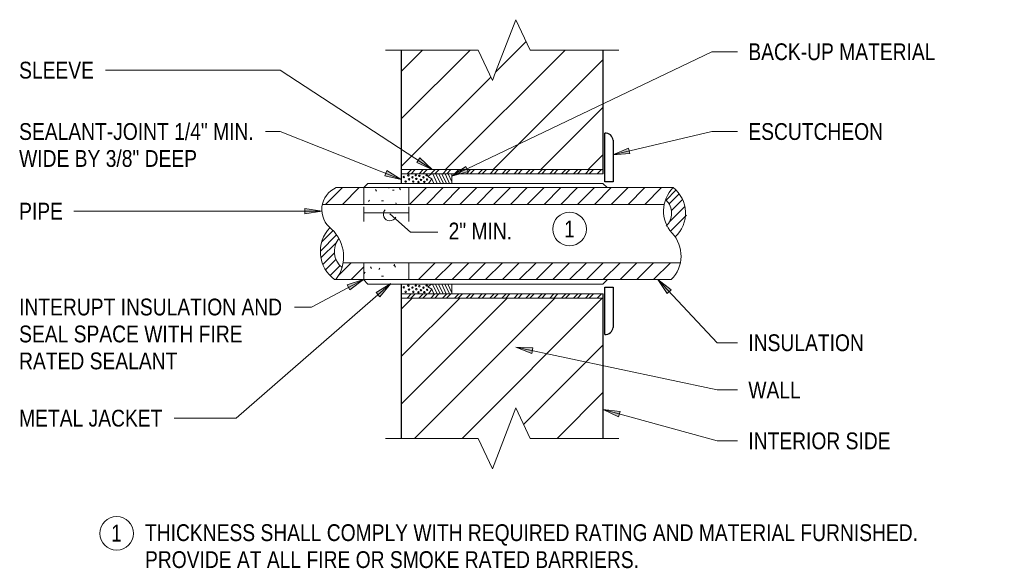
# Model space of a CAD drawing. Header units: inches. Extents: x 107 to 2825, y 74 to 2055.
# Tile 4 of 5: x 2818.17 to 2825.5, y 73.91 to 77.99. Entities that reach past the tile are written whole.
import ezdxf

# ---------------------------------------------------------------- set-up
doc = ezdxf.new("R2010")
doc.units = ezdxf.units.IN
doc.header["$MEASUREMENT"] = 0
for name, color, linetype, lineweight in [('A-DETL', 90, 'Continuous', 9), ('A-DETL-GENF', 92, 'Continuous', 9), ('A-DETL-MEDM', 33, 'Continuous', 30), ('A-DETL-THIN', 151, 'Continuous', 9), ('G-ANNO-TEXT', 231, 'Continuous', 9)]:
    doc.layers.add(name, color=color, linetype=linetype, lineweight=lineweight)
doc.styles.add('Arial Narrow', font='ARIALN.TTF', dxfattribs={"height": 0.125})
pattern_1 = [(0, (2758.46219, 0), (0.32, 0.08), [0.013, -0.227, 0.013, -0.227, -1.28]), (0, (2758.46219, 0), (0.32, 0.08), [-0.48, 0.013, -0.467, 0.013, -0.227, -0.56]), (0, (2758.46219, 0), (0.32, 0.08), [-1.2, 0.013, -0.147, 0.013, -0.387]), (120, (2758.58219, 0.04), (-0.22928203, 0.23712813), [0.013, -0.227, 0.013, -0.227, -1.28]), (120, (2758.58219, 0.04), (-0.22928203, 0.23712813), [-0.48, 0.013, -0.467, 0.013, -0.227, -0.56]), (120, (2758.58219, 0.04), (-0.22928203, 0.23712813), [-1.2, 0.013, -0.147, 0.013, -0.387]), (240, (2758.62219, 0.2), (-0.09071797, -0.31712813), [0.013, -0.227, 0.013, -0.227, -1.28]), (240, (2758.62219, 0.2), (-0.09071797, -0.31712813), [-0.48, 0.013, -0.467, 0.013, -0.227, -0.56]), (240, (2758.62219, 0.2), (-0.09071797, -0.31712813), [-1.2, 0.013, -0.147, 0.013, -0.387])]

msp = doc.modelspace()

# ---------------------------------------------------------------- hatches: boundary and pattern name
at = {"layer": 'A-DETL-GENF'}
h = msp.add_hatch(dxfattribs=at)
h.set_pattern_fill('FP6_1', style=0, pattern_type=2)
h.set_pattern_definition(pattern_1)
h.paths.add_polyline_path([(2821.0644, 76.6144), (2821.0644, 76.7394), (2820.7306, 76.7394), (2820.7306, 76.6144)])
h = msp.add_hatch(dxfattribs=at)
h.set_pattern_fill('FP6_1', style=0, pattern_type=2)
h.set_pattern_definition(pattern_1)
h.paths.add_polyline_path([(2821.0644, 76.0551), (2821.0644, 76.1801), (2820.731, 76.1801), (2820.731, 76.0551)])
at = {"layer": 'G-ANNO-TEXT', "lineweight": 20}
for points in [[(2822.5829, 76.9843), (2822.7093, 76.9924), (2822.6998, 77.0332)], [(2821.2396, 76.8754), (2821.1464, 76.9612), (2821.1235, 76.9262)], [(2821.0092, 76.8002), (2820.9007, 76.8657), (2820.8853, 76.8268)], [(2821.3844, 76.8236), (2821.5061, 76.8587), (2821.4881, 76.8964)], [(2820.4169, 76.5644), (2820.2919, 76.5853), (2820.2919, 76.5434)], [(2820.7272, 76.0561), (2820.607, 76.016), (2820.6266, 75.9791)], [(2822.9165, 76.0567), (2822.9867, 75.9512), (2823.0172, 75.9798)], [(2820.9303, 76.0257), (2820.8223, 75.9594), (2820.8498, 75.9278)], [(2821.8618, 75.5519), (2821.9797, 75.5055), (2821.9884, 75.5464)], [(2822.5108, 75.0877), (2822.6259, 75.0344), (2822.6369, 75.0748)]]:
    msp.add_hatch(color=250, dxfattribs=at).paths.add_polyline_path(points)

# ---------------------------------------------------------------- linework, layer by layer
at = {"layer": 'A-DETL'}
for p, q in [((2821.0109, 76.8738), (2822.5109, 76.8738)), ((2821.0525, 76.8426), (2821.0837, 76.8738)), ((2821.0819, 76.8426), (2821.1132, 76.8738)), ((2821.1409, 76.8426), (2821.1721, 76.8738)), ((2821.1703, 76.8426), (2821.2016, 76.8738)), ((2821.2293, 76.8426), (2821.2605, 76.8738)), ((2821.2587, 76.8426), (2821.29, 76.8738)), ((2821.3489, 76.8738), (2821.3176, 76.8426)), ((2821.3471, 76.8426), (2821.3784, 76.8738)), ((2821.4047, 76.8426), (2821.4359, 76.8738)), ((2821.4342, 76.8426), (2821.4654, 76.8738)), ((2821.4931, 76.8426), (2821.5243, 76.8738)), ((2821.5225, 76.8426), (2821.5538, 76.8738)), ((2821.5815, 76.8426), (2821.6127, 76.8738)), ((2821.6109, 76.8426), (2821.6422, 76.8738)), ((2821.6699, 76.8426), (2821.7011, 76.8738)), ((2821.6993, 76.8426), (2821.7306, 76.8738)), ((2821.7583, 76.8426), (2821.7895, 76.8738)), ((2821.7877, 76.8426), (2821.819, 76.8738)), ((2821.848, 76.8426), (2821.8792, 76.8738)), ((2821.8774, 76.8426), (2821.9087, 76.8738)), ((2821.9364, 76.8426), (2821.9676, 76.8738)), ((2821.9658, 76.8426), (2821.9971, 76.8738)), ((2822.0248, 76.8426), (2822.056, 76.8738)), ((2822.0542, 76.8426), (2822.0855, 76.8738)), ((2822.1131, 76.8426), (2822.1444, 76.8738)), ((2822.1426, 76.8426), (2822.1739, 76.8738)), ((2822.2015, 76.8426), (2822.2328, 76.8738)), ((2822.231, 76.8426), (2822.2622, 76.8738)), ((2822.2899, 76.8426), (2822.3212, 76.8738)), ((2822.3194, 76.8426), (2822.3506, 76.8738)), ((2822.3783, 76.8426), (2822.4096, 76.8738)), ((2822.4078, 76.8426), (2822.439, 76.8738)), ((2822.4667, 76.8426), (2822.4979, 76.8738)), ((2821.0109, 76.8426), (2822.5109, 76.8426)), ((2821.207, 76.8211), (2821.2327, 76.8426)), ((2821.2354, 76.8047), (2821.207, 76.8211)), ((2821.2354, 76.8047), (2821.2108, 76.7697)), ((2821.2354, 76.8047), (2821.2519, 76.7697)), ((2821.2424, 76.8426), (2821.2767, 76.7697)), ((2821.2654, 76.8426), (2821.2998, 76.7697)), ((2821.2885, 76.8426), (2821.3228, 76.7697)), ((2821.3115, 76.8426), (2821.3458, 76.7697)), ((2821.3345, 76.8426), (2821.3688, 76.7697)), ((2821.3575, 76.8426), (2821.3859, 76.7823)), ((2821.3859, 76.7697), (2821.3859, 76.8426)), ((2820.4457, 76.6144), (2820.5707, 76.7394)), ((2820.5252, 76.7394), (2823.0315, 76.7394)), ((2820.5707, 76.6144), (2820.6957, 76.7394)), ((2820.7306, 76.7394), (2820.7609, 76.7697)), ((2820.7306, 76.7394), (2820.7306, 76.6144)), ((2820.7609, 76.7697), (2822.5094, 76.7697)), ((2821.0644, 76.6144), (2821.0644, 76.7394)), ((2821.0707, 76.6144), (2821.1957, 76.7394)), ((2821.1957, 76.6144), (2821.3207, 76.7394)), ((2821.3207, 76.6144), (2821.4457, 76.7394)), ((2821.4457, 76.6144), (2821.5707, 76.7394)), ((2821.5707, 76.6144), (2821.6957, 76.7394)), ((2821.6957, 76.6144), (2821.8207, 76.7394)), ((2821.8207, 76.6144), (2821.9457, 76.7394)), ((2821.9457, 76.6144), (2822.0707, 76.7394)), ((2822.0707, 76.6144), (2822.1957, 76.7394)), ((2822.1957, 76.6144), (2822.3207, 76.7394)), ((2822.3207, 76.6144), (2822.4457, 76.7394)), ((2822.4457, 76.6144), (2822.5707, 76.7394)), ((2822.5094, 76.7697), (2822.5397, 76.7394)), ((2822.5707, 76.6144), (2822.6957, 76.7394)), ((2822.6957, 76.6144), (2822.8207, 76.7394)), ((2822.8207, 76.6144), (2822.9457, 76.7394)), ((2822.9788, 76.6474), (2823.0525, 76.7211)), ((2823.001, 76.6196), (2823.0759, 76.6945)), ((2823.0191, 76.5683), (2823.102, 76.6512)), ((2820.4217, 76.6144), (2822.9648, 76.6144)), ((2820.7312, 76.4883), (2820.7312, 76.5971)), ((2820.7312, 76.5517), (2821.0654, 76.5517)), ((2821.0654, 76.4883), (2821.0654, 76.5971)), ((2823.0025, 76.4825), (2823.1194, 76.5993)), ((2821.0771, 76.4092), (2820.9225, 76.5437)), ((2823.0122, 76.4144), (2823.1318, 76.534)), ((2820.4172, 76.3363), (2820.5011, 76.4202)), ((2821.2805, 76.4092), (2821.0771, 76.4092)), ((2820.407, 76.2678), (2820.5276, 76.3884)), ((2820.4113, 76.2167), (2820.527, 76.3323)), ((2820.4257, 76.1674), (2820.5115, 76.2532)), ((2820.4453, 76.1285), (2820.5225, 76.2058)), ((2820.4792, 76.0847), (2820.5529, 76.1584)), ((2820.5436, 76.0872), (2820.6365, 76.1801)), ((2820.5761, 76.1801), (2823.0852, 76.1801)), ((2820.6365, 76.0551), (2820.731, 76.1497)), ((2820.731, 76.0551), (2820.731, 76.1801)), ((2821.0644, 76.0551), (2821.0644, 76.1801)), ((2821.1365, 76.0551), (2821.2615, 76.1801)), ((2821.2615, 76.0551), (2821.3865, 76.1801)), ((2821.3865, 76.0551), (2821.5115, 76.1801)), ((2821.5115, 76.0551), (2821.6365, 76.1801)), ((2821.6365, 76.0551), (2821.7615, 76.1801)), ((2821.7615, 76.0551), (2821.8865, 76.1801)), ((2821.8865, 76.0551), (2822.0115, 76.1801)), ((2822.0115, 76.0551), (2822.1365, 76.1801)), ((2822.1365, 76.0551), (2822.2615, 76.1801)), ((2822.2615, 76.0551), (2822.3865, 76.1801)), ((2822.3865, 76.0551), (2822.5115, 76.1801)), ((2822.5115, 76.0551), (2822.6365, 76.1801)), ((2822.6365, 76.0551), (2822.7615, 76.1801)), ((2822.7615, 76.0551), (2822.8865, 76.1801)), ((2822.8865, 76.0551), (2823.0115, 76.1801)), ((2820.5132, 76.0551), (2823.0177, 76.0551)), ((2820.728, 76.0551), (2820.7609, 76.0222)), ((2822.5094, 76.0222), (2822.5423, 76.0551)), ((2820.7609, 76.0222), (2822.5094, 76.0222)), ((2821.207, 76.0007), (2821.2327, 76.0222)), ((2821.2354, 75.9843), (2821.207, 76.0007)), ((2821.2354, 75.9843), (2821.2108, 75.9493)), ((2821.2354, 75.9843), (2821.2519, 75.9493)), ((2821.2406, 76.0222), (2821.2749, 75.9493)), ((2821.2636, 76.0222), (2821.2979, 75.9493)), ((2821.2866, 76.0222), (2821.3209, 75.9493)), ((2821.3096, 76.0222), (2821.344, 75.9493)), ((2821.3327, 76.0222), (2821.367, 75.9493)), ((2821.3557, 76.0222), (2821.3859, 75.958)), ((2821.0109, 75.9493), (2822.5109, 75.9493)), ((2821.0109, 75.918), (2822.5044, 75.918)), ((2821.0515, 75.918), (2821.0827, 75.9493)), ((2821.0809, 75.918), (2821.1122, 75.9493)), ((2821.1398, 75.918), (2821.1711, 75.9493)), ((2821.1693, 75.918), (2821.2006, 75.9493)), ((2821.2282, 75.918), (2821.2595, 75.9493)), ((2821.2577, 75.918), (2821.2889, 75.9493)), ((2821.3166, 75.918), (2821.3479, 75.9493)), ((2821.3461, 75.918), (2821.3773, 75.9493)), ((2821.405, 75.918), (2821.4363, 75.9493)), ((2821.4327, 75.918), (2821.464, 75.9493)), ((2821.4916, 75.918), (2821.5229, 75.9493)), ((2821.5211, 75.918), (2821.5523, 75.9493)), ((2821.58, 75.918), (2821.6113, 75.9493)), ((2821.6095, 75.918), (2821.6407, 75.9493)), ((2821.6684, 75.918), (2821.6997, 75.9493)), ((2821.6979, 75.918), (2821.7291, 75.9493)), ((2821.7568, 75.918), (2821.7881, 75.9493)), ((2821.7863, 75.918), (2821.8175, 75.9493)), ((2821.848, 75.918), (2821.8792, 75.9493)), ((2821.8774, 75.918), (2821.9087, 75.9493)), ((2821.9363, 75.918), (2821.9676, 75.9493)), ((2821.9658, 75.918), (2821.9971, 75.9493)), ((2822.0247, 75.918), (2822.056, 75.9493)), ((2822.0542, 75.918), (2822.0854, 75.9493)), ((2822.1131, 75.918), (2822.1444, 75.9493)), ((2822.1426, 75.918), (2822.1738, 75.9493)), ((2822.2015, 75.918), (2822.2328, 75.9493)), ((2822.231, 75.918), (2822.2622, 75.9493)), ((2822.2899, 75.918), (2822.3212, 75.9493)), ((2822.3194, 75.918), (2822.3506, 75.9493)), ((2822.3783, 75.918), (2822.4095, 75.9493)), ((2822.4077, 75.918), (2822.439, 75.9493)), ((2822.4667, 75.918), (2822.4979, 75.9493))]:
    msp.add_line(p, q, dxfattribs=at)
for centre, radius in [((2821.0274, 76.8185), 0.00542), ((2821.0413, 76.7848), 0.00542), ((2821.0614, 76.8307), 0.00542), ((2821.0663, 76.8015), 0.00542), ((2821.0918, 76.8163), 0.00542), ((2821.0978, 76.7848), 0.00542), ((2821.1167, 76.8317), 0.00542), ((2821.1212, 76.8044), 0.00542), ((2821.1368, 76.7812), 0.00542), ((2821.1435, 76.8267), 0.00542), ((2821.1554, 76.7968), 0.00542), ((2821.1739, 76.8157), 0.00542), ((2821.1804, 76.7824), 0.00542), ((2821.1977, 76.8326), 0.00542), ((2821.2013, 76.7999), 0.00542), ((2822.2607, 76.4313), 0.125), ((2821.0274, 75.9981), 0.00542), ((2821.0413, 75.9643), 0.00542), ((2821.0614, 76.0103), 0.00542), ((2821.0663, 75.981), 0.00542), ((2821.0918, 75.9959), 0.00542), ((2821.0978, 75.9643), 0.00542), ((2821.1167, 76.0112), 0.00542), ((2821.1212, 75.984), 0.00542), ((2821.1368, 75.9608), 0.00542), ((2821.1435, 76.0063), 0.00542), ((2821.1554, 75.9764), 0.00542), ((2821.1739, 75.9953), 0.00542), ((2821.1804, 75.9619), 0.00542), ((2821.1977, 76.0121), 0.00542), ((2821.2013, 75.9795), 0.00542), ((2818.8913, 74.1671), 0.125)]:
    msp.add_circle(centre, radius, dxfattribs=at)
for centre, radius, start, end in [((2820.5962, 76.5752), 0.1789, 113.38603, 233.37241), ((2823.2058, 76.566), 0.2459, 135.16761, 222.03618), ((2822.8848, 76.5497), 0.2397, 312.36658, 52.29412), ((2822.8848, 76.5497), 0.1356, 313.77748, 46.12417), ((2820.9244, 76.5411), 0.0489, 138.20058, 333.57126), ((2820.6657, 76.2641), 0.2587, 136.71544, 233.87814), ((2820.2986, 76.2252), 0.2811, 322.77487, 47.23668), ((2820.6657, 76.2641), 0.1546, 141.34473, 230.76127), ((2822.8413, 76.2311), 0.2492, 315.08043, 43.1024)]:
    msp.add_arc(centre, radius, start, end, dxfattribs=at)
at = {"layer": 'A-DETL-MEDM'}
for p, q in [((2821.0109, 76.8426), (2821.0109, 77.7627)), ((2822.5109, 76.8426), (2822.5109, 77.7627)), ((2822.5227, 76.7818), (2822.5227, 77.1446)), ((2822.5852, 77.0917), (2822.5852, 76.7818)), ((2821.0109, 76.7697), (2821.0109, 76.8426)), ((2822.5852, 76.7818), (2822.5227, 76.7818)), ((2821.0109, 75.9493), (2821.0109, 76.0222)), ((2822.5227, 75.6472), (2822.5227, 75.9993)), ((2822.5227, 75.9993), (2822.5852, 75.9993)), ((2822.5852, 75.9993), (2822.5852, 75.7001)), ((2821.0109, 74.8742), (2821.0109, 75.9493)), ((2822.5109, 74.8742), (2822.5109, 75.9493))]:
    msp.add_line(p, q, dxfattribs=at)
for centre, start, end in [((2822.5276, 77.087), 4.66214, 94.81125), ((2822.5276, 75.7048), 265.18875, 355.33786)]:
    msp.add_arc(centre, 0.0578, start, end, dxfattribs=at)
at = {"layer": 'A-DETL-THIN'}
for p, q in [((2821.8602, 77.9889), (2821.7106, 77.5991)), ((2821.9667, 77.7627), (2821.8602, 77.9889)), ((2821.7106, 77.5991), (2821.9371, 77.8256)), ((2821.5798, 77.7627), (2820.8926, 77.7627)), ((2821.0109, 77.253), (2821.5206, 77.7627)), ((2821.0109, 77.6065), (2821.1671, 77.7627)), ((2821.3389, 76.8738), (2822.2277, 77.7627)), ((2821.6864, 77.5361), (2821.5798, 77.7627)), ((2822.6272, 77.7627), (2821.9667, 77.7627)), ((2821.6924, 76.8738), (2822.5109, 77.6923)), ((2821.7106, 77.5991), (2821.6864, 77.5361)), ((2821.0109, 76.8994), (2821.674, 77.5625)), ((2822.046, 76.8738), (2822.5109, 77.3388)), ((2822.3995, 76.8738), (2822.5109, 76.9852)), ((2821.3859, 75.9493), (2821.3859, 76.0222)), ((2821.0109, 75.1316), (2821.7973, 75.918)), ((2821.0109, 75.8388), (2821.0902, 75.918)), ((2821.0109, 75.4852), (2821.4437, 75.918)), ((2821.107, 74.8742), (2822.1508, 75.918)), ((2821.4606, 74.8742), (2822.5044, 75.918)), ((2821.9179, 74.978), (2822.5109, 75.571)), ((2822.1677, 74.8742), (2822.5109, 75.2174)), ((2821.8602, 75.1004), (2821.6864, 74.6477)), ((2821.9667, 74.8742), (2821.8602, 75.1004)), ((2821.5798, 74.8742), (2820.8926, 74.8742)), ((2821.6864, 74.6477), (2821.5798, 74.8742)), ((2822.6272, 74.8742), (2821.9667, 74.8742))]:
    msp.add_line(p, q, dxfattribs=at)
at = {"layer": 'G-ANNO-TEXT', "color": 250, "lineweight": 20}
for p, q in [((2821.3844, 76.8236), (2823.3191, 77.7504)), ((2823.3191, 77.7504), (2823.5109, 77.7504)), ((2818.8104, 77.6136), (2818.8079, 77.6136)), ((2820.1089, 77.6136), (2818.8104, 77.6136)), ((2821.2396, 76.8754), (2820.1089, 77.6136)), ((2820.0005, 77.1568), (2819.998, 77.1568)), ((2820.1089, 77.1568), (2820.0005, 77.1568)), ((2821.0092, 76.8002), (2820.1089, 77.1568)), ((2822.5829, 76.9843), (2823.3191, 77.1568)), ((2823.3191, 77.1568), (2823.5109, 77.1568)), ((2822.6998, 77.0332), (2822.5829, 76.9843)), ((2822.5829, 76.9843), (2822.7093, 76.9924)), ((2822.7093, 76.9924), (2822.6998, 77.0332)), ((2821.1464, 76.9612), (2821.1235, 76.9262)), ((2821.1235, 76.9262), (2821.2396, 76.8754)), ((2821.2396, 76.8754), (2821.1464, 76.9612)), ((2820.9007, 76.8657), (2820.8853, 76.8268)), ((2821.0092, 76.8002), (2820.9007, 76.8657)), ((2821.4881, 76.8964), (2821.3844, 76.8236)), ((2821.3844, 76.8236), (2821.5061, 76.8587)), ((2821.5061, 76.8587), (2821.4881, 76.8964)), ((2820.8853, 76.8268), (2821.0092, 76.8002)), ((2818.5761, 76.5644), (2818.5736, 76.5644)), ((2820.4169, 76.5644), (2818.5761, 76.5644)), ((2820.4169, 76.5644), (2820.2919, 76.5853)), ((2820.2919, 76.5853), (2820.2919, 76.5434)), ((2820.2919, 76.5434), (2820.4169, 76.5644)), ((2820.7272, 76.0561), (2820.3412, 75.8513)), ((2820.7272, 76.0561), (2820.607, 76.016)), ((2820.6266, 75.9791), (2820.7272, 76.0561)), ((2822.9165, 76.0567), (2822.9867, 75.9512)), ((2823.0172, 75.9798), (2822.9165, 76.0567)), ((2822.9165, 76.0567), (2823.3582, 75.5855)), ((2820.9303, 76.0257), (2819.7809, 75.0243)), ((2820.607, 76.016), (2820.6266, 75.9791)), ((2820.9303, 76.0257), (2820.8223, 75.9594)), ((2820.8498, 75.9278), (2820.9303, 76.0257)), ((2822.9867, 75.9512), (2823.0172, 75.9798)), ((2820.8223, 75.9594), (2820.8498, 75.9278)), ((2820.2167, 75.8513), (2820.2142, 75.8513)), ((2820.3412, 75.8513), (2820.2167, 75.8513)), ((2821.8618, 75.5519), (2821.9797, 75.5055)), ((2821.9884, 75.5464), (2821.8618, 75.5519)), ((2821.8618, 75.5519), (2823.3582, 75.234)), ((2821.9797, 75.5055), (2821.9884, 75.5464)), ((2823.3582, 75.5855), (2823.5109, 75.5855)), ((2823.3582, 75.234), (2823.5109, 75.234)), ((2822.5108, 75.0877), (2822.6259, 75.0344)), ((2822.6369, 75.0748), (2822.5108, 75.0877)), ((2822.5108, 75.0877), (2823.3582, 74.8553)), ((2819.321, 75.0243), (2819.3183, 75.0243)), ((2819.7809, 75.0243), (2819.321, 75.0243)), ((2822.6259, 75.0344), (2822.6369, 75.0748)), ((2823.3582, 74.8553), (2823.5109, 74.8553))]:
    msp.add_line(p, q, dxfattribs=at)

# ---------------------------------------------------------------- texts
at = {"layer": 'G-ANNO-TEXT', "color": 7, "lineweight": 20, "char_height": 0.125, "attachment_point": 1, "style": 'Arial Narrow'}
for s, insert, width in [('BACK-UP MATERIAL', (2823.5909, 77.8129), 1.698063), ('SLEEVE', (2818.1654, 77.6761), 0.68175), ('SEALANT-JOINT 1/4" MIN.', (2818.1654, 77.2193), 2.124156), ('ESCUTCHEON', (2823.5909, 77.2193), 1.224625), ('WIDE BY 3/8" DEEP', (2818.1654, 77.0188), 1.612844), ('PIPE', (2818.1654, 76.6269), 0.397687), ('2" MIN.', (2821.3608, 76.4789), 0.574437), ('1', (2822.2198, 76.4938), 0.097844), ('INTERUPT INSULATION AND', (2818.1654, 75.9138), 2.386125), ('SEAL SPACE WITH FIRE', (2818.1654, 75.7133), 2.026312), ('INSULATION', (2823.5909, 75.648), 1.047875), ('RATED SEALANT', (2818.1654, 75.5128), 1.43925), ('WALL', (2823.5909, 75.2965), 0.476594), ('METAL JACKET', (2818.1654, 75.0868), 1.300375), ('INTERIOR SIDE', (2823.5909, 74.9178), 1.28775), ('1', (2818.8495, 74.2316), 0.097844), ('THICKNESS SHALL COMPLY WITH REQUIRED RATING AND MATERIAL FURNISHED.', (2819.1021, 74.235), 7.010031), ('PROVIDE AT ALL FIRE OR SMOKE RATED BARRIERS.', (2819.1021, 74.0345), 4.478719)]:
    msp.add_mtext(s, dxfattribs=dict(at, insert=insert, width=width))

doc.saveas('drawing.dxf')
